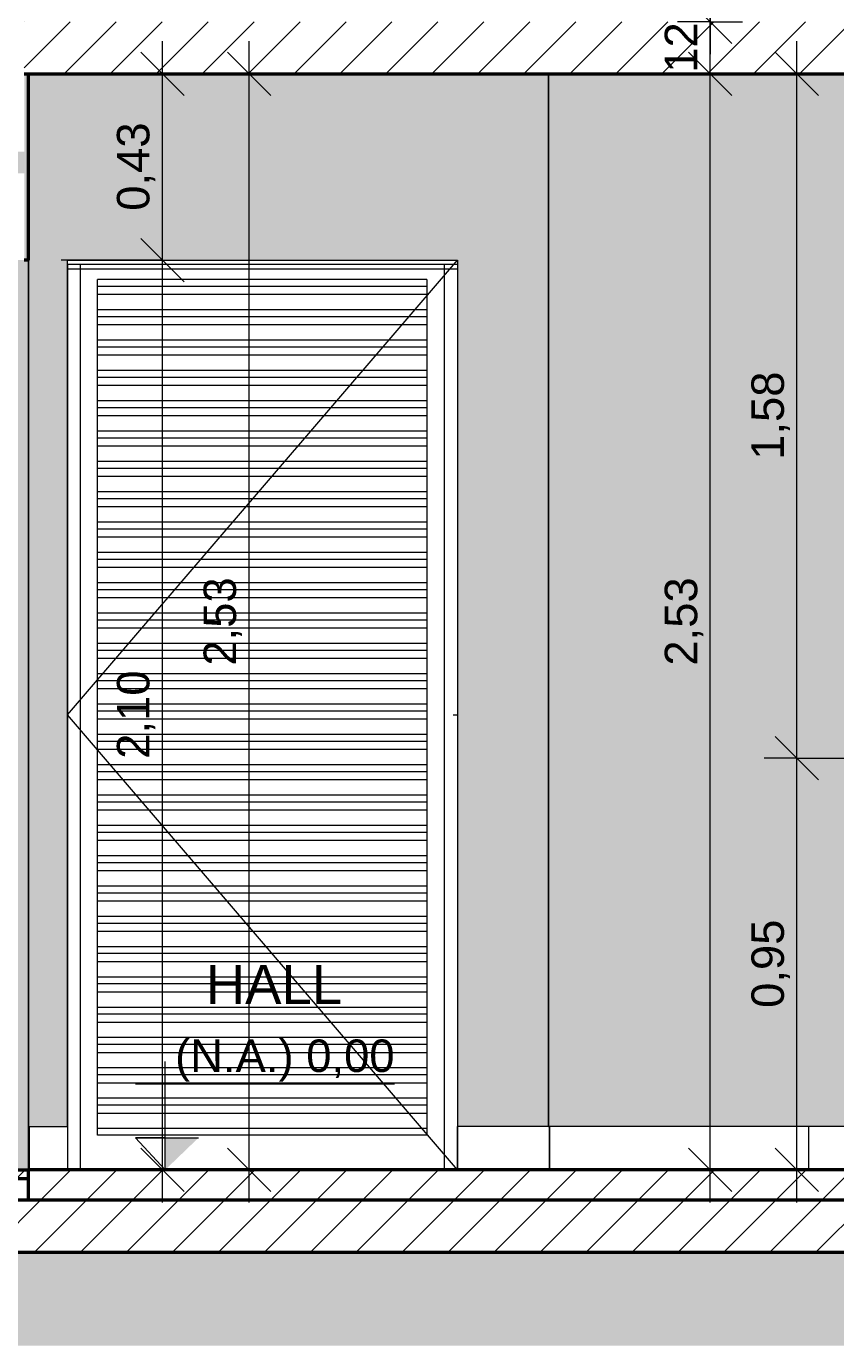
# Model space of a CAD drawing. Header units: metres. Extents: x 9.7 to 43.6, y -0.5 to 5.6.
# Tile 46 of 154: x 14.3 to 16.1, y -0.4 to 2.6. Entities that reach past the tile are written whole.
import ezdxf

# ---------------------------------------------------------------- set-up
doc = ezdxf.new("R2010")
doc.units = ezdxf.units.M
for name, color, linetype, lineweight in [('A-ANNO-DIMS', 7, 'Continuous', 9), ('A-ANNO-DIMS-50', 7, 'Continuous', 9), ('A-DETL-GENF', 7, 'Continuous', 5), ('A-DOOR', 7, 'Continuous', 5), ('A-FLOR', 7, 'Continuous', 5), ('A-FLOR-PATT', 7, 'Continuous', 5), ('A-WALL', 7, 'Continuous', 5), ('A-WALL-PATT', 7, 'Continuous', 5), ('C-TOPO', 7, 'Continuous', 5), ('G-ANNO-DIMS', 7, 'Continuous', 9), ('G-ANNO-TEXT', 7, 'Continuous', 9), ('I-WALL', 7, 'Continuous', 5)]:
    doc.layers.add(name, color=color, linetype=linetype, lineweight=lineweight)
doc.layers.add('A-DETL', color=7, linetype='Continuous', lineweight=5, true_color=0x00a600)
doc.styles.add('Arial', font='arial.ttf', dxfattribs={"height": 0.075})
doc.styles.add('Arial_1', font='arial.ttf', dxfattribs={"height": 0.09})
doc.dimstyles.new('Com_linha__ref__contínua__-_Cor_Vermelha_Arial_1_5mm', dxfattribs={"dimscale": 0.3048, "dimtxt": 0.076519, "dimasz": 0.328084, "dimexe": 0.246063, "dimexo": 0.246063, "dimgap": 0.024606, "dimtad": 1, "dimrnd": 0.01, "dimzin": 0, "dimdsep": 46, "dimtxsty": 'Arial', "dimblk1": 'OBLIQUE', "dimblk2": 'OBLIQUE', "dimsah": 1, "dimcen": 0.09, "dimdle": 0.246063, "dimazin": 0, "dimtfac": 1, "dimtdec": 4, "dimtix": 1, "dimtmove": 0, "dimatfit": 3, "dimfxl": 1, "dimtvp": 1, "dimtolj": 1, "dimtzin": 0, "dimarcsym": 2})
doc.dimstyles.new('Com_linha__ref__contínua__-_Cor_Vermelha_Arial_1_5mm_2', dxfattribs={"dimscale": 0.3048, "dimtxt": 0.076519, "dimasz": 0.328084, "dimexe": 0.246063, "dimexo": 0.246063, "dimgap": 0.024606, "dimtad": 1, "dimdec": 1, "dimlfac": 100, "dimrnd": 0.1, "dimdsep": 46, "dimtxsty": 'Arial', "dimblk1": 'OBLIQUE', "dimblk2": 'OBLIQUE', "dimsah": 1, "dimcen": 0.09, "dimdle": 0.246063, "dimazin": 0, "dimtfac": 1, "dimtdec": 4, "dimtix": 1, "dimtmove": 0, "dimatfit": 3, "dimfxl": 1, "dimtvp": 1, "dimtolj": 1, "dimtzin": 0, "dimarcsym": 2})
pattern_1 = [(45, (13.933, 2.53), (-0.053033, 0.053033), [])]
pattern_2 = [(0, (14.275, 0), (0, 0.6), []), (90, (14.275, 0), (-0.6, 4e-17), [])]

# ---------------------------------------------------------------- blocks, each defined once
blk = doc.blocks.new('PORTA DE GIRO L_-2886459-A0')
at = {"layer": 'A-DOOR'}
for p, q in [((14.365, 1.05), (15.265, 2.1)), ((14.365, 2.09), (14.365, 0.1)), ((14.395, 2.09), (14.365, 2.09)), ((14.365, 2.08), (14.365, 2.09)), ((15.265, 2.09), (14.365, 2.09)), ((14.365, 2.08), (15.265, 2.08)), ((14.395, 0), (14.395, 2.09)), ((15.235, 0), (15.235, 2.09)), ((15.265, 2.09), (15.235, 2.09)), ((15.265, 2.09), (15.265, 0.1)), ((15.265, 2.09), (15.265, 2.08)), ((14.4339, 2.039), (14.4339, 2.0551)), ((15.1939, 2.0551), (14.4339, 2.0551)), ((15.1939, 2.0551), (15.1939, 2.039)), ((14.4339, 2.0201), (14.4339, 2.039)), ((15.1939, 2.039), (14.4339, 2.039)), ((14.4339, 1.9851), (14.4339, 2.0201)), ((15.1939, 2.0201), (14.4339, 2.0201)), ((15.1939, 2.039), (15.1939, 2.0201)), ((15.1939, 2.0201), (15.1939, 1.9851)), ((14.4339, 1.969), (14.4339, 1.9851)), ((15.1939, 1.9851), (14.4339, 1.9851)), ((15.1939, 1.9851), (15.1939, 1.969)), ((14.4339, 1.9501), (14.4339, 1.969)), ((15.1939, 1.969), (14.4339, 1.969)), ((14.4339, 1.9151), (14.4339, 1.9501)), ((15.1939, 1.9501), (14.4339, 1.9501)), ((15.1939, 1.969), (15.1939, 1.9501)), ((15.1939, 1.9501), (15.1939, 1.9151)), ((14.4339, 1.899), (14.4339, 1.9151)), ((15.1939, 1.9151), (14.4339, 1.9151)), ((14.4339, 1.8801), (14.4339, 1.899)), ((15.1939, 1.899), (14.4339, 1.899)), ((15.1939, 1.9151), (15.1939, 1.899)), ((15.1939, 1.899), (15.1939, 1.8801)), ((14.4339, 1.8451), (14.4339, 1.8801)), ((15.1939, 1.8801), (14.4339, 1.8801)), ((15.1939, 1.8801), (15.1939, 1.8451)), ((14.4339, 1.829), (14.4339, 1.8451)), ((15.1939, 1.8451), (14.4339, 1.8451)), ((14.4339, 1.8101), (14.4339, 1.829)), ((15.1939, 1.829), (14.4339, 1.829)), ((15.1939, 1.8451), (15.1939, 1.829)), ((15.1939, 1.829), (15.1939, 1.8101)), ((14.4339, 1.7751), (14.4339, 1.8101)), ((15.1939, 1.8101), (14.4339, 1.8101)), ((15.1939, 1.8101), (15.1939, 1.7751)), ((14.4339, 1.759), (14.4339, 1.7751)), ((15.1939, 1.7751), (14.4339, 1.7751)), ((15.1939, 1.7751), (15.1939, 1.759)), ((14.4339, 1.7401), (14.4339, 1.759)), ((15.1939, 1.759), (14.4339, 1.759)), ((14.4339, 1.7051), (14.4339, 1.7401)), ((15.1939, 1.7401), (14.4339, 1.7401)), ((15.1939, 1.759), (15.1939, 1.7401)), ((15.1939, 1.7401), (15.1939, 1.7051)), ((14.4339, 1.689), (14.4339, 1.7051)), ((15.1939, 1.7051), (14.4339, 1.7051)), ((14.4339, 1.6701), (14.4339, 1.689)), ((15.1939, 1.689), (14.4339, 1.689)), ((15.1939, 1.7051), (15.1939, 1.689)), ((15.1939, 1.689), (15.1939, 1.6701)), ((14.4339, 1.6351), (14.4339, 1.6701)), ((15.1939, 1.6701), (14.4339, 1.6701)), ((15.1939, 1.6701), (15.1939, 1.6351)), ((14.4339, 1.619), (14.4339, 1.6351)), ((15.1939, 1.6351), (14.4339, 1.6351)), ((14.4339, 1.6001), (14.4339, 1.619)), ((15.1939, 1.619), (14.4339, 1.619)), ((15.1939, 1.6351), (15.1939, 1.619)), ((15.1939, 1.619), (15.1939, 1.6001)), ((14.4339, 1.5651), (14.4339, 1.6001)), ((15.1939, 1.6001), (14.4339, 1.6001)), ((15.1939, 1.6001), (15.1939, 1.5651)), ((14.4339, 1.549), (14.4339, 1.5651)), ((15.1939, 1.5651), (14.4339, 1.5651)), ((15.1939, 1.5651), (15.1939, 1.549)), ((14.4339, 1.5301), (14.4339, 1.549)), ((15.1939, 1.549), (14.4339, 1.549)), ((14.4339, 1.4951), (14.4339, 1.5301)), ((15.1939, 1.5301), (14.4339, 1.5301)), ((15.1939, 1.549), (15.1939, 1.5301)), ((15.1939, 1.5301), (15.1939, 1.4951)), ((14.4339, 1.479), (14.4339, 1.4951)), ((15.1939, 1.4951), (14.4339, 1.4951)), ((15.1939, 1.4951), (15.1939, 1.479)), ((14.4339, 1.4601), (14.4339, 1.479)), ((15.1939, 1.479), (14.4339, 1.479)), ((15.1939, 1.479), (15.1939, 1.4601)), ((14.4339, 1.4251), (14.4339, 1.4601)), ((15.1939, 1.4601), (14.4339, 1.4601)), ((15.1939, 1.4601), (15.1939, 1.4251)), ((14.4339, 1.409), (14.4339, 1.4251)), ((15.1939, 1.4251), (14.4339, 1.4251)), ((14.4339, 1.3901), (14.4339, 1.409)), ((15.1939, 1.409), (14.4339, 1.409)), ((15.1939, 1.4251), (15.1939, 1.409)), ((15.1939, 1.409), (15.1939, 1.3901)), ((14.4339, 1.3551), (14.4339, 1.3901)), ((15.1939, 1.3901), (14.4339, 1.3901)), ((15.1939, 1.3901), (15.1939, 1.3551)), ((14.4339, 1.339), (14.4339, 1.3551)), ((15.1939, 1.3551), (14.4339, 1.3551)), ((15.1939, 1.3551), (15.1939, 1.339)), ((14.4339, 1.3201), (14.4339, 1.339)), ((15.1939, 1.339), (14.4339, 1.339)), ((14.4339, 1.2851), (14.4339, 1.3201)), ((15.1939, 1.3201), (14.4339, 1.3201)), ((15.1939, 1.339), (15.1939, 1.3201)), ((15.1939, 1.3201), (15.1939, 1.2851)), ((14.4339, 1.269), (14.4339, 1.2851)), ((15.1939, 1.2851), (14.4339, 1.2851)), ((15.1939, 1.2851), (15.1939, 1.269)), ((14.4339, 1.2501), (14.4339, 1.269)), ((15.1939, 1.269), (14.4339, 1.269)), ((14.4339, 1.2151), (14.4339, 1.2501)), ((15.1939, 1.2501), (14.4339, 1.2501)), ((15.1939, 1.269), (15.1939, 1.2501)), ((15.1939, 1.2501), (15.1939, 1.2151)), ((14.4339, 1.199), (14.4339, 1.2151)), ((15.1939, 1.2151), (14.4339, 1.2151)), ((14.4339, 1.1801), (14.4339, 1.199)), ((15.1939, 1.199), (14.4339, 1.199)), ((15.1939, 1.2151), (15.1939, 1.199)), ((15.1939, 1.199), (15.1939, 1.1801)), ((14.4339, 1.1451), (14.4339, 1.1801)), ((15.1939, 1.1801), (14.4339, 1.1801)), ((15.1939, 1.1801), (15.1939, 1.1451)), ((14.4339, 1.129), (14.4339, 1.1451)), ((15.1939, 1.1451), (14.4339, 1.1451)), ((14.4339, 1.1101), (14.4339, 1.129)), ((15.1939, 1.129), (14.4339, 1.129)), ((15.1939, 1.1451), (15.1939, 1.129)), ((15.1939, 1.129), (15.1939, 1.1101)), ((14.4339, 1.0751), (14.4339, 1.1101)), ((15.1939, 1.1101), (14.4339, 1.1101)), ((15.1939, 1.1101), (15.1939, 1.0751)), ((14.4339, 1.059), (14.4339, 1.0751)), ((15.1939, 1.0751), (14.4339, 1.0751)), ((15.1939, 1.0751), (15.1939, 1.059)), ((15.265, 0), (14.365, 1.05)), ((14.4339, 1.0401), (14.4339, 1.059)), ((15.1939, 1.059), (14.4339, 1.059)), ((14.4339, 1.0051), (14.4339, 1.0401)), ((15.1939, 1.0401), (14.4339, 1.0401)), ((15.1939, 1.059), (15.1939, 1.0401)), ((15.1939, 1.0401), (15.1939, 1.0051)), ((15.255, 1.05), (15.265, 1.05)), ((14.4339, 0.989), (14.4339, 1.0051)), ((15.1939, 1.0051), (14.4339, 1.0051)), ((15.1939, 1.0051), (15.1939, 0.989)), ((14.4339, 0.9701), (14.4339, 0.989)), ((15.1939, 0.989), (14.4339, 0.989)), ((15.1939, 0.989), (15.1939, 0.9701)), ((14.4339, 0.9351), (14.4339, 0.9701)), ((15.1939, 0.9701), (14.4339, 0.9701)), ((15.1939, 0.9701), (15.1939, 0.9351)), ((14.4339, 0.919), (14.4339, 0.9351)), ((15.1939, 0.9351), (14.4339, 0.9351)), ((14.4339, 0.9001), (14.4339, 0.919)), ((15.1939, 0.919), (14.4339, 0.919)), ((15.1939, 0.9351), (15.1939, 0.919)), ((15.1939, 0.919), (15.1939, 0.9001)), ((14.4339, 0.8651), (14.4339, 0.9001)), ((15.1939, 0.9001), (14.4339, 0.9001)), ((15.1939, 0.9001), (15.1939, 0.8651)), ((14.4339, 0.849), (14.4339, 0.8651)), ((15.1939, 0.8651), (14.4339, 0.8651)), ((15.1939, 0.8651), (15.1939, 0.849)), ((14.4339, 0.8301), (14.4339, 0.849)), ((15.1939, 0.849), (14.4339, 0.849)), ((14.4339, 0.7951), (14.4339, 0.8301)), ((15.1939, 0.8301), (14.4339, 0.8301)), ((15.1939, 0.849), (15.1939, 0.8301)), ((15.1939, 0.8301), (15.1939, 0.7951)), ((14.4339, 0.779), (14.4339, 0.7951)), ((15.1939, 0.7951), (14.4339, 0.7951)), ((15.1939, 0.7951), (15.1939, 0.779)), ((14.4339, 0.7601), (14.4339, 0.779)), ((15.1939, 0.779), (14.4339, 0.779)), ((15.1939, 0.779), (15.1939, 0.7601)), ((14.4339, 0.7251), (14.4339, 0.7601)), ((15.1939, 0.7601), (14.4339, 0.7601)), ((15.1939, 0.7601), (15.1939, 0.7251)), ((14.4339, 0.709), (14.4339, 0.7251)), ((15.1939, 0.7251), (14.4339, 0.7251)), ((14.4339, 0.6901), (14.4339, 0.709)), ((15.1939, 0.709), (14.4339, 0.709)), ((15.1939, 0.7251), (15.1939, 0.709)), ((15.1939, 0.709), (15.1939, 0.6901)), ((14.4339, 0.6551), (14.4339, 0.6901)), ((15.1939, 0.6901), (14.4339, 0.6901)), ((15.1939, 0.6901), (15.1939, 0.6551)), ((14.4339, 0.639), (14.4339, 0.6551)), ((15.1939, 0.6551), (14.4339, 0.6551)), ((15.1939, 0.6551), (15.1939, 0.639)), ((14.4339, 0.6201), (14.4339, 0.639)), ((15.1939, 0.639), (14.4339, 0.639)), ((14.4339, 0.5851), (14.4339, 0.6201)), ((15.1939, 0.6201), (14.4339, 0.6201)), ((15.1939, 0.639), (15.1939, 0.6201)), ((15.1939, 0.6201), (15.1939, 0.5851)), ((14.4339, 0.569), (14.4339, 0.5851)), ((15.1939, 0.5851), (14.4339, 0.5851)), ((15.1939, 0.5851), (15.1939, 0.569)), ((14.4339, 0.5501), (14.4339, 0.569)), ((15.1939, 0.569), (14.4339, 0.569)), ((14.4339, 0.5151), (14.4339, 0.5501)), ((15.1939, 0.5501), (14.4339, 0.5501)), ((15.1939, 0.569), (15.1939, 0.5501)), ((15.1939, 0.5501), (15.1939, 0.5151)), ((14.4339, 0.499), (14.4339, 0.5151)), ((15.1939, 0.5151), (14.4339, 0.5151)), ((14.4339, 0.4801), (14.4339, 0.499)), ((15.1939, 0.499), (14.4339, 0.499)), ((15.1939, 0.5151), (15.1939, 0.499)), ((15.1939, 0.499), (15.1939, 0.4801)), ((14.4339, 0.4451), (14.4339, 0.4801)), ((15.1939, 0.4801), (14.4339, 0.4801)), ((15.1939, 0.4801), (15.1939, 0.4451)), ((14.4339, 0.429), (14.4339, 0.4451)), ((15.1939, 0.4451), (14.4339, 0.4451)), ((14.4339, 0.4101), (14.4339, 0.429)), ((15.1939, 0.429), (14.4339, 0.429)), ((15.1939, 0.4451), (15.1939, 0.429)), ((15.1939, 0.429), (15.1939, 0.4101)), ((14.4339, 0.3751), (14.4339, 0.4101)), ((15.1939, 0.4101), (14.4339, 0.4101)), ((15.1939, 0.4101), (15.1939, 0.3751)), ((14.4339, 0.359), (14.4339, 0.3751)), ((15.1939, 0.3751), (14.4339, 0.3751)), ((15.1939, 0.3751), (15.1939, 0.359)), ((14.4339, 0.3401), (14.4339, 0.359)), ((15.1939, 0.359), (14.4339, 0.359)), ((14.4339, 0.3051), (14.4339, 0.3401)), ((15.1939, 0.3401), (14.4339, 0.3401)), ((15.1939, 0.359), (15.1939, 0.3401)), ((15.1939, 0.3401), (15.1939, 0.3051)), ((14.4339, 0.289), (14.4339, 0.3051)), ((15.1939, 0.3051), (14.4339, 0.3051)), ((15.1939, 0.3051), (15.1939, 0.289)), ((14.4339, 0.2701), (14.4339, 0.289)), ((15.1939, 0.289), (14.4339, 0.289)), ((15.1939, 0.289), (15.1939, 0.2701)), ((14.4339, 0.2351), (14.4339, 0.2701)), ((15.1939, 0.2701), (14.4339, 0.2701)), ((15.1939, 0.2701), (15.1939, 0.2351)), ((14.4339, 0.219), (14.4339, 0.2351)), ((15.1939, 0.2351), (14.4339, 0.2351)), ((14.4339, 0.2001), (14.4339, 0.219)), ((15.1939, 0.219), (14.4339, 0.219)), ((15.1939, 0.2351), (15.1939, 0.219)), ((15.1939, 0.219), (15.1939, 0.2001)), ((14.4339, 0.1651), (14.4339, 0.2001)), ((15.1939, 0.2001), (14.4339, 0.2001)), ((15.1939, 0.2001), (15.1939, 0.1651)), ((14.4339, 0.149), (14.4339, 0.1651)), ((15.1939, 0.1651), (14.4339, 0.1651)), ((15.1939, 0.1651), (15.1939, 0.149)), ((14.4339, 0.1301), (14.4339, 0.149)), ((15.1939, 0.149), (14.4339, 0.149)), ((14.4339, 0.0951), (14.4339, 0.1301)), ((15.1939, 0.1301), (14.4339, 0.1301)), ((15.1939, 0.149), (15.1939, 0.1301)), ((15.1939, 0.1301), (15.1939, 0.0951)), ((14.4339, 0.08), (14.4339, 0.0951)), ((15.1939, 0.0951), (14.4339, 0.0951)), ((15.1939, 0.0951), (15.1939, 0.08)), ((15.1939, 0.08), (14.4339, 0.08))]:
    blk.add_line(p, q, dxfattribs=at)
blk = doc.blocks.new('Elevações de ponto - Cota de elevação - corte _N_O e N_A_-1979376-A')
at = {"layer": 'G-ANNO-DIMS'}
blk.add_hatch(color=256, dxfattribs=at).paths.add_polyline_path([(11.936, 0.0536), (11.8595, -0.02), (11.8595, 0.0536)])
for p, q in [((11.8595, -0.02), (11.8595, 0.23)), ((11.7909, 0.1786), (12.3887, 0.1786)), ((11.8595, -0.02), (11.7909, 0.0536)), ((11.7909, 0.0536), (11.936, 0.0536)), ((11.8595, 0.0536), (11.7909, 0.0536)), ((11.7909, 0.0536), (11.8595, -0.02)), ((11.8595, -0.02), (11.8595, 0.0536))]:
    blk.add_line(p, q, dxfattribs=at)
blk = doc.blocks.new('DIMBLOCK11-A')
at = {"layer": 'A-ANNO-DIMS-50', "color": 242, "true_color": 0xbd2b2e, "transparency": 16777216}
for p, q in [((14.5838, 2.1), (14.5338, 2.15)), ((14.5838, 2.1), (14.35, 2.1)), ((14.5838, -0.075), (14.5838, 2.1)), ((14.5838, 2.1), (14.6338, 2.05)), ((14.5838, 2.1), (14.6588, 2.1)), ((14.5838, 0), (14.5338, 0.05)), ((14.5838, 0), (14.44, 0)), ((14.5838, 0), (14.6338, -0.05)), ((14.5838, 0), (14.6588, 0))]:
    blk.add_line(p, q, dxfattribs=at)
at = {"layer": 'A-ANNO-DIMS-50', "color": 0, "transparency": 16777216, "insert": (14.4789, 0.9488), "char_height": 0.075, "width": 0.242979, "attachment_point": 1, "rotation": 90, "line_spacing_factor": 0.941778, "style": 'Arial'}
blk.add_mtext('2,10', dxfattribs=at)
blk = doc.blocks.new('_Oblique')
at = {"color": 0, "linetype": 'ByBlock', "lineweight": -2}
blk.add_line((-0.5, -0.5), (0.5, 0.5), dxfattribs=at)
blk = doc.blocks.new('DIMBLOCK12-A')
at = {"layer": 'A-ANNO-DIMS-50', "color": 242, "true_color": 0xbd2b2e, "transparency": 16777216}
for p, q in [((14.5838, 2.1), (14.5838, 2.605)), ((14.5838, 2.53), (14.5338, 2.58)), ((14.5838, 2.53), (14.5088, 2.53)), ((14.5838, 2.53), (14.6338, 2.48)), ((14.5838, 2.53), (14.5881, 2.53)), ((14.5838, 2.1), (14.5338, 2.15)), ((14.5838, 2.1), (14.35, 2.1)), ((14.5838, 2.1), (14.6338, 2.05)), ((14.5838, 2.1), (14.6588, 2.1))]:
    blk.add_line(p, q, dxfattribs=at)
at = {"layer": 'A-ANNO-DIMS-50', "color": 0, "transparency": 16777216, "insert": (14.4789, 2.2138), "char_height": 0.075, "width": 0.242979, "attachment_point": 1, "rotation": 90, "line_spacing_factor": 0.941778, "style": 'Arial'}
blk.add_mtext('0,43', dxfattribs=at)
blk = doc.blocks.new('DIMBLOCK13-A')
at = {"layer": 'A-ANNO-DIMS-50', "color": 242, "true_color": 0xbd2b2e, "transparency": 16777216}
for p, q in [((14.7838, -0.075), (14.7838, 2.605)), ((14.7838, 2.53), (14.7338, 2.58)), ((14.7838, 2.53), (14.7088, 2.53)), ((14.7838, 2.53), (14.8338, 2.48)), ((14.7838, 2.53), (14.7881, 2.53)), ((14.7838, 0), (14.7338, 0.05)), ((14.7838, 0), (14.8338, -0.05)), ((14.7838, 0), (14.7088, 0)), ((14.7838, 0), (14.7881, 0))]:
    blk.add_line(p, q, dxfattribs=at)
at = {"layer": 'A-ANNO-DIMS-50', "color": 0, "transparency": 16777216, "insert": (14.6789, 1.1638), "char_height": 0.075, "width": 0.242979, "attachment_point": 1, "rotation": 90, "line_spacing_factor": 0.941778, "style": 'Arial'}
blk.add_mtext('2,53', dxfattribs=at)
blk = doc.blocks.new('DIMBLOCK14-A')
at = {"layer": 'A-ANNO-DIMS-50', "color": 242, "true_color": 0xbd2b2e, "transparency": 16777216}
for p, q in [((16.048, 0.95), (15.998, 1)), ((16.048, 0.95), (15.973, 0.95)), ((16.048, -0.075), (16.048, 0.95)), ((16.048, 0.95), (16.098, 0.9)), ((16.048, 0.95), (16.33, 0.95)), ((16.048, 0), (15.998, 0.05)), ((16.048, 0), (15.973, 0)), ((16.048, 0), (16.098, -0.05)), ((16.048, 0), (16.348, 0))]:
    blk.add_line(p, q, dxfattribs=at)
at = {"layer": 'A-ANNO-DIMS-50', "color": 0, "transparency": 16777216, "insert": (15.9432, 0.3738), "char_height": 0.075, "width": 0.242979, "attachment_point": 1, "rotation": 90, "line_spacing_factor": 0.941778, "style": 'Arial'}
blk.add_mtext('0,95', dxfattribs=at)
blk = doc.blocks.new('DIMBLOCK15-A')
at = {"layer": 'A-ANNO-DIMS-50', "color": 242, "true_color": 0xbd2b2e, "transparency": 16777216}
for p, q in [((16.048, 0.95), (16.048, 2.605)), ((16.048, 2.53), (15.998, 2.58)), ((16.048, 2.53), (15.973, 2.53)), ((16.048, 2.53), (16.098, 2.48)), ((16.048, 2.53), (16.0523, 2.53)), ((16.048, 0.95), (15.998, 1)), ((16.048, 0.95), (15.973, 0.95)), ((16.048, 0.95), (16.098, 0.9)), ((16.048, 0.95), (16.33, 0.95))]:
    blk.add_line(p, q, dxfattribs=at)
at = {"layer": 'A-ANNO-DIMS-50', "color": 0, "transparency": 16777216, "insert": (15.9432, 1.6388), "char_height": 0.075, "width": 0.242979, "attachment_point": 1, "rotation": 90, "line_spacing_factor": 0.941778, "style": 'Arial'}
blk.add_mtext('1,58', dxfattribs=at)
blk = doc.blocks.new('DIMBLOCK16-A')
at = {"layer": 'A-ANNO-DIMS-50', "color": 242, "true_color": 0xbd2b2e, "transparency": 16777216}
for p, q in [((15.848, -0.075), (15.848, 2.605)), ((15.848, 2.53), (15.798, 2.58)), ((15.848, 2.53), (15.773, 2.53)), ((15.848, 2.53), (15.898, 2.48)), ((15.848, 2.53), (15.8523, 2.53)), ((15.848, 0), (15.798, 0.05)), ((15.848, 0), (15.773, 0)), ((15.848, 0), (15.898, -0.05)), ((15.848, 0), (15.8523, 0))]:
    blk.add_line(p, q, dxfattribs=at)
at = {"layer": 'A-ANNO-DIMS-50', "color": 0, "transparency": 16777216, "insert": (15.7432, 1.1638), "char_height": 0.075, "width": 0.242979, "attachment_point": 1, "rotation": 90, "line_spacing_factor": 0.941778, "style": 'Arial'}
blk.add_mtext('2,53', dxfattribs=at)
blk = doc.blocks.new('DIMBLOCK17-A')
at = {"layer": 'A-ANNO-DIMS-50', "color": 242, "true_color": 0xbd2b2e, "transparency": 16777216}
for p, q in [((15.848, 4.325), (15.848, 2.575)), ((15.848, 4.25), (15.798, 4.3)), ((15.848, 4.25), (15.8438, 4.25)), ((15.848, 4.25), (15.898, 4.2)), ((15.848, 4.25), (15.923, 4.25)), ((15.848, 2.65), (15.798, 2.7)), ((15.848, 2.65), (15.8438, 2.65)), ((15.848, 2.65), (15.898, 2.6)), ((15.848, 2.65), (15.923, 2.65))]:
    blk.add_line(p, q, dxfattribs=at)
at = {"layer": 'A-ANNO-DIMS-50', "color": 0, "transparency": 16777216, "insert": (15.7432, 3.3488), "char_height": 0.075, "width": 0.242979, "attachment_point": 1, "rotation": 90, "line_spacing_factor": 0.941778, "style": 'Arial'}
blk.add_mtext('1,60', dxfattribs=at)
blk = doc.blocks.new('DIMBLOCK18-A')
at = {"layer": 'A-ANNO-DIMS-50', "color": 242, "true_color": 0xbd2b2e, "transparency": 16777216}
for p, q in [((15.848, 2.455), (15.848, 2.725)), ((15.848, 2.65), (15.798, 2.7)), ((15.848, 2.65), (15.773, 2.65)), ((15.848, 2.65), (15.898, 2.6)), ((15.848, 2.65), (15.8523, 2.65)), ((15.848, 2.53), (15.798, 2.58)), ((15.848, 2.53), (15.773, 2.53)), ((15.848, 2.53), (15.898, 2.48)), ((15.848, 2.53), (15.8523, 2.53))]:
    blk.add_line(p, q, dxfattribs=at)
at = {"layer": 'A-ANNO-DIMS-50', "color": 0, "transparency": 16777216, "insert": (15.7432, 2.5323), "char_height": 0.075, "width": 0.138441, "attachment_point": 1, "rotation": 90, "line_spacing_factor": 0.941778, "style": 'Arial'}
blk.add_mtext('12', dxfattribs=at)

msp = doc.modelspace()

# ---------------------------------------------------------------- hatches: boundary and pattern name
at = {"layer": 'A-DETL-GENF', "true_color": 0xf4eccd}
msp.add_hatch(color=254, dxfattribs=at).paths.add_polyline_path([(14.2459, 0), (14.275, 0), (14.275, 2.1), (14.235, 2.1), (14.235, 0)])
at = {"layer": 'A-FLOR-PATT', "true_color": 0x808080}
h = msp.add_hatch(dxfattribs=at)
h.set_pattern_fill('FP_1', color=8, style=0, pattern_type=2)
h.set_pattern_definition(pattern_1)
h.paths.add_polyline_path([(11.395, 2.53), (14.1249, 2.53), (14.1249, 2.65), (11.395, 2.65), (11.395, 2.6142)])
h.paths.add_polyline_path([(14.2649, 2.53), (18.075, 2.53), (18.075, 2.65), (14.2649, 2.65), (14.2649, 2.6142)])
h = msp.add_hatch(dxfattribs=at)
h.set_pattern_fill('FP_1', color=8, style=0, pattern_type=2)
h.set_pattern_definition(pattern_1)
h.paths.add_polyline_path([(14.115, -0.07), (14.275, -0.07), (14.275, 0), (14.115, 0), (14.115, -0.0282)])
h = msp.add_hatch(dxfattribs=at)
h.set_pattern_fill('FP_1', color=8, style=0, pattern_type=2)
h.set_pattern_definition(pattern_1)
h.paths.add_polyline_path([(15.9868, -0.07), (18.075, -0.07), (18.075, 0), (14.275, 0), (14.275, -0.07), (15.475, -0.07)])
h = msp.add_hatch(dxfattribs=at)
h.set_pattern_fill('FP_1', color=8, style=0, pattern_type=2)
h.set_pattern_definition(pattern_1)
h.paths.add_polyline_path([(17.8859, -0.19), (18.225, -0.19), (18.225, -0.07), (11.245, -0.07), (11.245, -0.19), (17.2528, -0.19)])
at = {"layer": 'A-WALL-PATT', "true_color": 0x787878}
h = msp.add_hatch(dxfattribs=at)
h.set_pattern_fill('FP_17', color=8, style=0, pattern_type=2)
h.set_pattern_definition(pattern_2)
h.paths.add_polyline_path([(14.277, 0), (14.277, 0.1), (14.275, 0.1), (14.275, 0)])
h = msp.add_hatch(dxfattribs=at)
h.set_pattern_fill('FP_17', color=8, style=0, pattern_type=2)
h.set_pattern_definition(pattern_2)
h.paths.add_polyline_path([(14.365, 0), (14.365, 0.1), (14.277, 0.1), (14.277, 0)])
h = msp.add_hatch(dxfattribs=at)
h.set_pattern_fill('FP_18', color=8, style=0, pattern_type=2)
h.set_pattern_definition([(0, (15.265, 0), (0, 0.6), []), (90, (15.265, 0), (-0.6, 4e-17), [])])
h.paths.add_polyline_path([(15.3175, 0), (15.477, 0), (15.477, 0.1), (15.265, 0.1), (15.265, 0), (15.315, 0)])
h = msp.add_hatch(dxfattribs=at)
h.set_pattern_fill('FP_14', color=8, style=0, pattern_type=2)
h.set_pattern_definition([(0, (17.875, 0), (0, 0.6), []), (90, (17.875, 0), (-0.6, 4e-17), [])])
h.paths.add_polyline_path([(15.5887, 0), (16.423, 0), (16.423, 0.1), (15.477, 0.1), (15.477, 0), (15.5169, 0)])
at = {"layer": 'C-TOPO', "true_color": 0xd2e2c2}
msp.add_hatch(color=254, dxfattribs=at).paths.add_polyline_path([(17.8859, -0.4057), (18.235, -0.4057), (18.235, -0.1101), (18.225, -0.1101), (18.225, -0.19), (11.245, -0.19), (11.245, -0.1101), (9.6564, -0.1101), (9.6564, -0.4057), (17.2528, -0.4057)])
at = {"layer": 'I-WALL', "true_color": 0x7f7f7f}
msp.add_hatch(color=8, dxfattribs=at).paths.add_polyline_path([(14.125, 2.1), (14.125, 2.3), (14.265, 2.3), (14.265, 2.1), (14.275, 2.1), (14.275, 2.53), (14.2649, 2.53), (14.2649, 2.35), (14.1249, 2.35), (14.1249, 2.53), (14.115, 2.53), (14.115, 2.1)])
at = {"layer": 'I-WALL', "true_color": 0xf4eccd}
for points in [[(15.315, 0.1), (15.315, 2.53), (14.275, 2.53), (14.275, 0.1), (14.365, 0.1), (14.365, 2.1), (15.265, 2.1), (15.265, 0.1), (15.313, 0.1)], [(15.3537, 0.1), (15.475, 0.1), (15.475, 2.53), (15.315, 2.53), (15.315, 0.1)], [(15.477, 0.1), (16.425, 0.1), (16.425, 0.93), (16.405, 0.93), (16.405, 0.95), (17.255, 0.95), (17.255, 1.05), (17.275, 1.05), (17.275, 1.1), (16.175, 1.1), (16.175, 2.1), (17.275, 2.1), (17.275, 2.53), (15.475, 2.53), (15.475, 0.1)]]:
    msp.add_hatch(color=254, dxfattribs=at).paths.add_polyline_path(points)

# ---------------------------------------------------------------- linework, layer by layer
at = {"layer": 'A-DETL', "color": 7, "lineweight": 25}
for p, q in [((15.475, 0.1), (15.475, 2.53)), ((14.275, 0), (14.275, 2.1)), ((15.477, 0.1), (15.475, 0.1)), ((15.477, 0), (15.477, 0.1))]:
    msp.add_line(p, q, dxfattribs=at)
at = {"layer": 'A-DETL', "color": 7, "lineweight": 50}
for p, q in [((14.275, 2.1), (14.265, 2.1)), ((14.235, 0), (14.275, 0))]:
    msp.add_line(p, q, dxfattribs=at)
at = {"layer": 'A-FLOR', "lineweight": 50}
for p, q in [((14.2649, 2.53), (18.075, 2.53)), ((17.195, 0), (14.275, 0)), ((14.275, -0.07), (14.275, -0.02)), ((18.075, -0.07), (11.395, -0.07)), ((11.245, -0.19), (18.225, -0.19))]:
    msp.add_line(p, q, dxfattribs=at)
at = {"layer": 'A-WALL'}
for p, q in [((14.275, 0.1), (14.365, 0.1)), ((14.277, 0), (14.277, 0.1)), ((14.365, 0.1), (14.365, 0)), ((17.195, 0.1), (15.265, 0.1)), ((15.265, 0), (15.265, 0.1)), ((15.477, 0), (15.477, 0.1))]:
    msp.add_line(p, q, dxfattribs=at)
at = {"layer": 'I-WALL', "lineweight": 50}
for p, q in [((14.275, 2.1), (14.275, 2.53)), ((14.275, -0.02), (14.275, 0)), ((14.115, -0.02), (14.275, -0.02))]:
    msp.add_line(p, q, dxfattribs=at)
at = {"layer": 'I-WALL'}
for p, q in [((15.475, 2.53), (15.475, 0.1)), ((14.365, 0.1), (14.365, 2.1)), ((14.365, 2.1), (15.265, 2.1)), ((15.265, 2.1), (15.265, 0.1))]:
    msp.add_line(p, q, dxfattribs=at)

# ---------------------------------------------------------------- block references
at = {"layer": 'A-DOOR'}
msp.add_blockref('PORTA DE GIRO L_-2886459-A0', (0, 0), dxfattribs=at)
at = {"layer": 'G-ANNO-DIMS'}
msp.add_blockref('Elevações de ponto - Cota de elevação - corte _N_O e N_A_-1979376-A', (2.7308, 0.02), dxfattribs=at)

# ---------------------------------------------------------------- texts
at = {"layer": 'G-ANNO-DIMS', "lineweight": 18, "insert": (14.6132, 0.3009), "char_height": 0.075, "width": 0.605101, "attachment_point": 1, "line_spacing_factor": 0.941778, "style": 'Arial'}
msp.add_mtext('(N.A.) 0,00', dxfattribs=at)
at = {"layer": 'G-ANNO-TEXT', "insert": (14.684, 0.4731), "char_height": 0.09, "width": 0.376793, "attachment_point": 1, "style": 'Arial_1'}
msp.add_mtext('HALL', dxfattribs=at)

# ---------------------------------------------------------------- dimensions: what is measured, and where the dimension line sits
at = {"layer": 'A-ANNO-DIMS', "color": 242, "true_color": 0xbd2b2e}
for base, p1, p2, dimstyle, override, picture, middle in [((15.848, 2.65), (15.9188, 4.25), (15.9188, 2.65), 'Com_linha__ref__contínua__-_Cor_Vermelha_Arial_1_5mm', {"dimpost": '<>', "dimfxl": 1.6}, 'DIMBLOCK17-A', (15.8023, 3.45)), ((15.848, 2.65), (15.7773, 2.53), (15.7773, 2.65), 'Com_linha__ref__contínua__-_Cor_Vermelha_Arial_1_5mm_2', {"dimpost": '<>', "dimfxl": 0.12}, 'DIMBLOCK18-A', (15.8029, 2.59)), ((14.5838, 2.53), (14.275, 2.1), (14.5131, 2.53), 'Com_linha__ref__contínua__-_Cor_Vermelha_Arial_1_5mm', {"dimpost": '<>', "dimfxl": 0.491493}, 'DIMBLOCK12-A', (14.538, 2.315)), ((14.7838, 2.53), (14.7131, 0), (14.7131, 2.53), 'Com_linha__ref__contínua__-_Cor_Vermelha_Arial_1_5mm', {"dimpost": '<>', "dimfxl": 2.53}, 'DIMBLOCK13-A', (14.738, 1.265)), ((15.848, 2.53), (15.7773, 0), (15.7773, 2.53), 'Com_linha__ref__contínua__-_Cor_Vermelha_Arial_1_5mm', {"dimpost": '<>', "dimfxl": 2.53}, 'DIMBLOCK16-A', (15.8022, 1.265)), ((16.048, 2.53), (16.405, 0.95), (15.9773, 2.53), 'Com_linha__ref__contínua__-_Cor_Vermelha_Arial_1_5mm', {"dimpost": '<>', "dimfxl": 1.63686}, 'DIMBLOCK15-A', (16.0023, 1.74)), ((14.5838, 2.1), (14.365, 0), (14.275, 2.1), 'Com_linha__ref__contínua__-_Cor_Vermelha_Arial_1_5mm', {"dimpost": '<>', "dimfxl": 2.101928}, 'DIMBLOCK11-A', (14.538, 1.05)), ((16.048, 0.95), (16.423, 0), (16.405, 0.95), 'Com_linha__ref__contínua__-_Cor_Vermelha_Arial_1_5mm', {"dimpost": '<>', "dimfxl": 0.950171}, 'DIMBLOCK14-A', (16.0023, 0.475))]:
    dim = msp.add_linear_dim(base=base, p1=p1, p2=p2, angle=90, dimstyle=dimstyle, override=override, dxfattribs=at)
    dim.commit()
    dim.dimension.update_dxf_attribs({"geometry": picture, "text_midpoint": middle})

doc.saveas('drawing.dxf')
